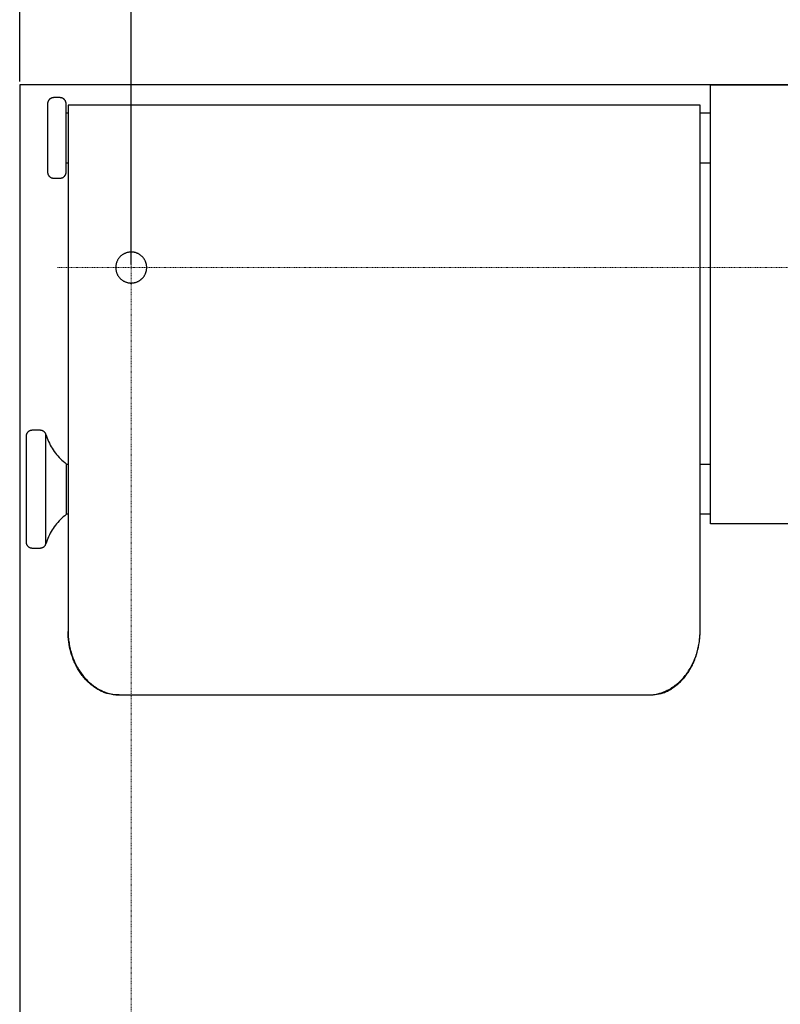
# Model space of a CAD drawing. Header units: millimetres. Extents: x 580 to 2065, y -13 to 1037.
# Tile 4 of 10: x 1074 to 1197, y 502 to 660. Entities that reach past the tile are written whole.
import ezdxf

# ---------------------------------------------------------------- set-up
doc = ezdxf.new("R2010")
doc.units = ezdxf.units.MM
doc.header["$LTSCALE"] = 0.1
doc.linetypes.add('CENTER', pattern=[0.6, 0.375, -0.075, 0.075, -0.075])
for name, color, linetype in [('CEN', 1, 'CENTER'), ('DEFAULT', 7, 'Continuous'), ('LAYER 07', 2, 'Continuous')]:
    doc.layers.add(name, color=color, linetype=linetype)
doc.styles.add('ARIAL', font='arial_0.ttf')
doc.dimstyles.new('DIMENSION STYLE 01', dxfattribs={"dimtxt": 20, "dimasz": 20, "dimexe": 10, "dimexo": 0.5, "dimgap": 0.09, "dimtad": 1, "dimtoh": 1, "dimdec": 0, "dimzin": 0, "dimdsep": 46, "dimtxsty": 'ARIAL', "dimcen": 0.5, "dimadec": 1, "dimazin": 0, "dimtfac": 1, "dimtdec": 4, "dimtofl": 0, "dimtmove": 0, "dimatfit": 3, "dimfxl": 1, "dimtolj": 1, "dimtzin": 0, "dimarcsym": 0})

# ---------------------------------------------------------------- blocks, each defined once
blk = doc.blocks.new('*D328')
at = {"layer": 'DEFAULT', "color": 0, "lineweight": -2, "transparency": 16777216}
for p, q in [((1092.26, 620.96), (1092.26, 706.62)), ((1299.26, 620.96), (1299.26, 706.62)), ((1112.26, 696.62), (1279.26, 696.62))]:
    blk.add_line(p, q, dxfattribs=at)
at = {"layer": 'DEFAULT', "color": 0, "transparency": 16777216}
for points in [[(1112.26, 699.95), (1112.26, 693.29), (1092.26, 696.62)], [(1279.26, 699.95), (1279.26, 693.29), (1299.26, 696.62)]]:
    blk.add_solid(points, dxfattribs=at)
at = {"layer": 'Defpoints', "color": 0, "transparency": 16777216}
for p in [(1299.26, 696.62), (1092.26, 620.46), (1299.26, 620.46)]:
    blk.add_point(p, dxfattribs=at)
at = {"layer": 'DEFAULT', "color": 0, "transparency": 16777216, "insert": (1195.76, 706.92), "char_height": 20, "attachment_point": 5, "style": 'ARIAL'}
blk.add_mtext('\\A1;207', dxfattribs=at)
blk = doc.blocks.new('*D325')
at = {"layer": 'DEFAULT', "color": 0, "lineweight": -2, "transparency": 16777216}
for p, q in [((1074.26, 650.46), (1074.26, 742.63)), ((1317.26, 650.46), (1317.26, 742.63)), ((1297.26, 732.63), (1094.26, 732.63))]:
    blk.add_line(p, q, dxfattribs=at)
at = {"layer": 'DEFAULT', "color": 0, "transparency": 16777216}
for points in [[(1094.26, 735.97), (1094.26, 729.3), (1074.26, 732.63)], [(1297.26, 735.97), (1297.26, 729.3), (1317.26, 732.63)]]:
    blk.add_solid(points, dxfattribs=at)
at = {"layer": 'Defpoints', "color": 0, "transparency": 16777216}
for p in [(1074.26, 732.63), (1074.26, 649.96), (1317.26, 649.96)]:
    blk.add_point(p, dxfattribs=at)
at = {"layer": 'DEFAULT', "color": 0, "transparency": 16777216, "insert": (1195.76, 742.94), "char_height": 20, "attachment_point": 5, "style": 'ARIAL'}
blk.add_mtext('\\A1;243', dxfattribs=at)

msp = doc.modelspace()

# ---------------------------------------------------------------- linework, layer by layer
at = {"layer": 'CEN', "lineweight": 0}
for p, q in [((1092.26, 147.45), (1092.26, 644.05)), ((1308.26, 620.46), (1080.34, 620.46))]:
    msp.add_line(p, q, dxfattribs=at)
at = {"layer": 'LAYER 07'}
for p, q in [((1149.26, 649.96), (1074.26, 649.96)), ((1074.26, 649.96), (1074.26, 138.99)), ((1317.26, 649.96), (1149.26, 649.96)), ((1185.76, 649.96), (1205.76, 649.96)), ((1185.76, 579.1), (1185.76, 649.96)), ((1078.77, 646.98), (1078.76, 646.95)), ((1078.76, 646.95), (1078.76, 646.91)), ((1078.76, 646.91), (1078.76, 646.88)), ((1078.76, 646.88), (1078.76, 635.88)), ((1078.78, 647.08), (1078.77, 647.05)), ((1078.77, 647.05), (1078.77, 647.02)), ((1078.77, 647.02), (1078.77, 646.98)), ((1078.79, 647.12), (1078.78, 647.08)), ((1078.8, 647.15), (1078.79, 647.12)), ((1078.81, 647.19), (1078.8, 647.15)), ((1078.82, 647.22), (1078.81, 647.19)), ((1078.83, 647.25), (1078.82, 647.22)), ((1078.85, 647.28), (1078.83, 647.25)), ((1078.86, 647.31), (1078.85, 647.28)), ((1078.88, 647.35), (1078.86, 647.31)), ((1078.89, 647.38), (1078.88, 647.35)), ((1078.91, 647.41), (1078.89, 647.38)), ((1078.93, 647.44), (1078.91, 647.41)), ((1078.95, 647.46), (1078.93, 647.44)), ((1078.97, 647.49), (1078.95, 647.46)), ((1078.99, 647.52), (1078.97, 647.49)), ((1079.02, 647.55), (1078.99, 647.52)), ((1079.04, 647.57), (1079.02, 647.55)), ((1079.06, 647.6), (1079.04, 647.57)), ((1079.09, 647.62), (1079.06, 647.6)), ((1079.12, 647.64), (1079.09, 647.62)), ((1079.14, 647.66), (1079.12, 647.64)), ((1079.17, 647.69), (1079.14, 647.66)), ((1079.2, 647.71), (1079.17, 647.69)), ((1079.23, 647.72), (1079.2, 647.71)), ((1079.26, 647.74), (1079.23, 647.72)), ((1079.29, 647.76), (1079.26, 647.74)), ((1079.32, 647.77), (1079.29, 647.76)), ((1079.35, 647.79), (1079.32, 647.77)), ((1079.38, 647.8), (1079.35, 647.79)), ((1079.42, 647.82), (1079.38, 647.8)), ((1079.45, 647.83), (1079.42, 647.82)), ((1079.48, 647.84), (1079.45, 647.83)), ((1079.52, 647.85), (1079.48, 647.84)), ((1079.55, 647.85), (1079.52, 647.85)), ((1079.59, 647.86), (1079.55, 647.85)), ((1079.62, 647.87), (1079.59, 647.86)), ((1079.66, 647.87), (1079.62, 647.87)), ((1079.69, 647.87), (1079.66, 647.87)), ((1079.72, 647.88), (1079.69, 647.87)), ((1079.76, 647.88), (1079.72, 647.88)), ((1080.76, 647.88), (1079.76, 647.88)), ((1080.79, 647.88), (1080.76, 647.88)), ((1080.83, 647.87), (1080.79, 647.88)), ((1080.86, 647.87), (1080.83, 647.87)), ((1080.9, 647.87), (1080.86, 647.87)), ((1080.93, 647.86), (1080.9, 647.87)), ((1080.97, 647.85), (1080.93, 647.86)), ((1081, 647.85), (1080.97, 647.85)), ((1081.04, 647.84), (1081, 647.85)), ((1081.07, 647.83), (1081.04, 647.84)), ((1081.1, 647.82), (1081.07, 647.83)), ((1081.13, 647.8), (1081.1, 647.82)), ((1081.17, 647.79), (1081.13, 647.8)), ((1081.2, 647.77), (1081.17, 647.79)), ((1081.23, 647.76), (1081.2, 647.77)), ((1081.26, 647.74), (1081.23, 647.76)), ((1081.29, 647.72), (1081.26, 647.74)), ((1081.32, 647.71), (1081.29, 647.72)), ((1081.35, 647.69), (1081.32, 647.71)), ((1081.38, 647.66), (1081.35, 647.69)), ((1081.4, 647.64), (1081.38, 647.66)), ((1081.43, 647.62), (1081.4, 647.64)), ((1081.45, 647.6), (1081.43, 647.62)), ((1081.48, 647.57), (1081.45, 647.6)), ((1081.5, 647.55), (1081.48, 647.57)), ((1081.53, 647.52), (1081.5, 647.55)), ((1081.55, 647.49), (1081.53, 647.52)), ((1081.57, 647.46), (1081.55, 647.49)), ((1081.59, 647.44), (1081.57, 647.46)), ((1081.61, 647.41), (1081.59, 647.44)), ((1081.63, 647.38), (1081.61, 647.41)), ((1081.64, 647.35), (1081.63, 647.38)), ((1081.66, 647.31), (1081.64, 647.35)), ((1081.67, 647.28), (1081.66, 647.31)), ((1081.69, 647.25), (1081.67, 647.28)), ((1081.7, 647.22), (1081.69, 647.25)), ((1081.71, 647.19), (1081.7, 647.22)), ((1081.72, 647.15), (1081.71, 647.19)), ((1081.73, 647.12), (1081.72, 647.15)), ((1081.74, 647.08), (1081.73, 647.12)), ((1081.74, 647.05), (1081.74, 647.08)), ((1081.75, 647.02), (1081.74, 647.05)), ((1081.75, 646.98), (1081.75, 647.02)), ((1081.76, 646.95), (1081.75, 646.98)), ((1081.76, 646.91), (1081.76, 646.95)), ((1081.76, 646.88), (1081.76, 646.91)), ((1081.76, 635.88), (1081.76, 646.88)), ((1082.07, 645.38), (1081.76, 645.38)), ((1133.07, 646.68), (1082.07, 646.68)), ((1082.07, 646.68), (1082.07, 561.82)), ((1184.07, 646.68), (1133.07, 646.68)), ((1184.07, 561.82), (1184.07, 646.68)), ((1185.76, 645.38), (1184.07, 645.38)), ((1081.76, 637.38), (1082.07, 637.38)), ((1184.07, 637.38), (1185.76, 637.38)), ((1078.76, 635.88), (1078.76, 635.84)), ((1078.76, 635.84), (1078.76, 635.81)), ((1078.76, 635.81), (1078.77, 635.77)), ((1078.77, 635.77), (1078.77, 635.74)), ((1078.77, 635.74), (1078.77, 635.7)), ((1078.77, 635.7), (1078.78, 635.67)), ((1078.78, 635.67), (1078.79, 635.63)), ((1081.73, 635.63), (1081.74, 635.67)), ((1081.74, 635.7), (1081.75, 635.74)), ((1081.74, 635.67), (1081.74, 635.7)), ((1081.75, 635.77), (1081.76, 635.81)), ((1081.75, 635.74), (1081.75, 635.77)), ((1081.76, 635.84), (1081.76, 635.88)), ((1081.76, 635.81), (1081.76, 635.84)), ((1078.79, 635.63), (1078.8, 635.6)), ((1078.8, 635.6), (1078.81, 635.57)), ((1078.81, 635.57), (1078.82, 635.53)), ((1078.82, 635.53), (1078.83, 635.5)), ((1078.83, 635.5), (1078.85, 635.47)), ((1078.85, 635.47), (1078.86, 635.44)), ((1078.86, 635.44), (1078.88, 635.41)), ((1078.88, 635.41), (1078.89, 635.38)), ((1078.89, 635.38), (1078.91, 635.35)), ((1078.91, 635.35), (1078.93, 635.32)), ((1078.93, 635.32), (1078.95, 635.29)), ((1078.95, 635.29), (1078.97, 635.26)), ((1078.97, 635.26), (1078.99, 635.23)), ((1078.99, 635.23), (1079.02, 635.21)), ((1079.02, 635.21), (1079.04, 635.18)), ((1079.04, 635.18), (1079.06, 635.16)), ((1079.06, 635.16), (1079.09, 635.13)), ((1079.09, 635.13), (1079.12, 635.11)), ((1079.12, 635.11), (1079.14, 635.09)), ((1079.14, 635.09), (1079.17, 635.07)), ((1079.17, 635.07), (1079.2, 635.05)), ((1079.2, 635.05), (1079.23, 635.03)), ((1079.23, 635.03), (1079.26, 635.01)), ((1079.26, 635.01), (1079.29, 634.99)), ((1079.29, 634.99), (1079.32, 634.98)), ((1079.32, 634.98), (1079.35, 634.96)), ((1079.35, 634.96), (1079.38, 634.95)), ((1079.38, 634.95), (1079.42, 634.94)), ((1079.42, 634.94), (1079.45, 634.92)), ((1079.45, 634.92), (1079.48, 634.91)), ((1079.48, 634.91), (1079.52, 634.91)), ((1079.52, 634.91), (1079.55, 634.9)), ((1079.55, 634.9), (1079.59, 634.89)), ((1079.59, 634.89), (1079.62, 634.89)), ((1079.62, 634.89), (1079.66, 634.88)), ((1079.66, 634.88), (1079.69, 634.88)), ((1079.69, 634.88), (1079.72, 634.88)), ((1079.72, 634.88), (1079.76, 634.88)), ((1079.76, 634.88), (1080.76, 634.88)), ((1080.76, 634.88), (1080.79, 634.88)), ((1080.79, 634.88), (1080.83, 634.88)), ((1080.83, 634.88), (1080.86, 634.88)), ((1080.86, 634.88), (1080.9, 634.89)), ((1080.9, 634.89), (1080.93, 634.89)), ((1080.93, 634.89), (1080.97, 634.9)), ((1080.97, 634.9), (1081, 634.91)), ((1081, 634.91), (1081.04, 634.91)), ((1081.04, 634.91), (1081.07, 634.92)), ((1081.07, 634.92), (1081.1, 634.94)), ((1081.1, 634.94), (1081.13, 634.95)), ((1081.13, 634.95), (1081.17, 634.96)), ((1081.17, 634.96), (1081.2, 634.98)), ((1081.2, 634.98), (1081.23, 634.99)), ((1081.23, 634.99), (1081.26, 635.01)), ((1081.26, 635.01), (1081.29, 635.03)), ((1081.29, 635.03), (1081.32, 635.05)), ((1081.32, 635.05), (1081.35, 635.07)), ((1081.35, 635.07), (1081.37, 635.09)), ((1081.37, 635.09), (1081.4, 635.11)), ((1081.4, 635.11), (1081.43, 635.13)), ((1081.43, 635.13), (1081.45, 635.16)), ((1081.45, 635.16), (1081.48, 635.18)), ((1081.48, 635.18), (1081.5, 635.21)), ((1081.5, 635.21), (1081.53, 635.23)), ((1081.53, 635.23), (1081.55, 635.26)), ((1081.55, 635.26), (1081.57, 635.29)), ((1081.57, 635.29), (1081.59, 635.32)), ((1081.59, 635.32), (1081.61, 635.35)), ((1081.61, 635.35), (1081.63, 635.38)), ((1081.63, 635.38), (1081.64, 635.41)), ((1081.64, 635.41), (1081.66, 635.44)), ((1081.66, 635.44), (1081.67, 635.47)), ((1081.67, 635.47), (1081.69, 635.5)), ((1081.69, 635.5), (1081.7, 635.53)), ((1081.7, 635.53), (1081.71, 635.57)), ((1081.71, 635.57), (1081.72, 635.6)), ((1081.72, 635.6), (1081.73, 635.63)), ((1092.11, 622.96), (1092.02, 622.95)), ((1092.2, 622.96), (1092.11, 622.96)), ((1092.28, 622.96), (1092.2, 622.96)), ((1092.37, 622.96), (1092.28, 622.96)), ((1092.46, 622.95), (1092.37, 622.96)), ((1092.54, 622.94), (1092.46, 622.95)), ((1089.96, 621.43), (1089.93, 621.35)), ((1089.99, 621.51), (1089.96, 621.43)), ((1090.03, 621.59), (1089.99, 621.51)), ((1090.07, 621.67), (1090.03, 621.59)), ((1090.11, 621.74), (1090.07, 621.67)), ((1090.16, 621.81), (1090.11, 621.74)), ((1090.21, 621.89), (1090.16, 621.81)), ((1090.26, 621.96), (1090.21, 621.89)), ((1090.31, 622.03), (1090.26, 621.96)), ((1090.37, 622.09), (1090.31, 622.03)), ((1090.43, 622.16), (1090.37, 622.09)), ((1090.49, 622.22), (1090.43, 622.16)), ((1090.55, 622.28), (1090.49, 622.22)), ((1090.61, 622.34), (1090.55, 622.28)), ((1090.68, 622.4), (1090.61, 622.34)), ((1090.75, 622.45), (1090.68, 622.4)), ((1090.82, 622.5), (1090.75, 622.45)), ((1090.89, 622.55), (1090.82, 622.5)), ((1090.96, 622.6), (1090.89, 622.55)), ((1091.04, 622.64), (1090.96, 622.6)), ((1091.11, 622.68), (1091.04, 622.64)), ((1091.19, 622.72), (1091.11, 622.68)), ((1091.27, 622.75), (1091.19, 622.72)), ((1091.35, 622.79), (1091.27, 622.75)), ((1091.43, 622.82), (1091.35, 622.79)), ((1091.51, 622.85), (1091.43, 622.82)), ((1091.6, 622.87), (1091.51, 622.85)), ((1091.68, 622.89), (1091.6, 622.87)), ((1091.77, 622.91), (1091.68, 622.89)), ((1091.85, 622.93), (1091.77, 622.91)), ((1091.94, 622.94), (1091.85, 622.93)), ((1092.02, 622.95), (1091.94, 622.94)), ((1092.63, 622.93), (1092.54, 622.94)), ((1092.71, 622.92), (1092.63, 622.93)), ((1092.8, 622.9), (1092.71, 622.92)), ((1092.88, 622.88), (1092.8, 622.9)), ((1092.97, 622.86), (1092.88, 622.88)), ((1093.05, 622.83), (1092.97, 622.86)), ((1093.13, 622.8), (1093.05, 622.83)), ((1093.21, 622.77), (1093.13, 622.8)), ((1093.29, 622.74), (1093.21, 622.77)), ((1093.37, 622.7), (1093.29, 622.74)), ((1093.45, 622.66), (1093.37, 622.7)), ((1093.52, 622.62), (1093.45, 622.66)), ((1093.6, 622.57), (1093.52, 622.62)), ((1093.67, 622.53), (1093.6, 622.57)), ((1093.74, 622.47), (1093.67, 622.53)), ((1093.81, 622.42), (1093.74, 622.47)), ((1093.88, 622.37), (1093.81, 622.42)), ((1093.94, 622.31), (1093.88, 622.37)), ((1094.01, 622.25), (1093.94, 622.31)), ((1094.07, 622.19), (1094.01, 622.25)), ((1094.13, 622.13), (1094.07, 622.19)), ((1094.18, 622.06), (1094.13, 622.13)), ((1094.24, 621.99), (1094.18, 622.06)), ((1094.29, 621.92), (1094.24, 621.99)), ((1094.34, 621.85), (1094.29, 621.92)), ((1094.39, 621.78), (1094.34, 621.85)), ((1094.43, 621.7), (1094.39, 621.78)), ((1094.47, 621.63), (1094.43, 621.7)), ((1094.51, 621.55), (1094.47, 621.63)), ((1094.55, 621.47), (1094.51, 621.55)), ((1094.58, 621.39), (1094.55, 621.47)), ((1094.61, 621.31), (1094.58, 621.39)), ((1089.77, 620.68), (1089.76, 620.59)), ((1089.76, 620.59), (1089.76, 620.5)), ((1089.76, 620.5), (1089.76, 620.42)), ((1089.76, 620.42), (1089.76, 620.33)), ((1089.76, 620.33), (1089.77, 620.24)), ((1089.78, 620.76), (1089.77, 620.68)), ((1089.77, 620.24), (1089.78, 620.16)), ((1089.79, 620.85), (1089.78, 620.76)), ((1089.78, 620.16), (1089.79, 620.07)), ((1089.81, 620.93), (1089.79, 620.85)), ((1089.79, 620.07), (1089.81, 619.99)), ((1089.82, 621.02), (1089.81, 620.93)), ((1089.81, 619.99), (1089.82, 619.9)), ((1089.85, 621.1), (1089.82, 621.02)), ((1089.82, 619.9), (1089.85, 619.82)), ((1089.87, 621.19), (1089.85, 621.1)), ((1089.85, 619.82), (1089.87, 619.73)), ((1089.9, 621.27), (1089.87, 621.19)), ((1089.93, 621.35), (1089.9, 621.27)), ((1094.64, 621.23), (1094.61, 621.31)), ((1094.67, 621.15), (1094.64, 621.23)), ((1094.64, 619.69), (1094.67, 619.77)), ((1094.69, 621.06), (1094.67, 621.15)), ((1094.67, 619.77), (1094.69, 619.86)), ((1094.71, 620.98), (1094.69, 621.06)), ((1094.69, 619.86), (1094.71, 619.94)), ((1094.72, 620.89), (1094.71, 620.98)), ((1094.71, 619.94), (1094.72, 620.03)), ((1094.74, 620.81), (1094.72, 620.89)), ((1094.72, 620.03), (1094.74, 620.11)), ((1094.75, 620.72), (1094.74, 620.81)), ((1094.74, 620.11), (1094.75, 620.2)), ((1094.76, 620.63), (1094.75, 620.72)), ((1094.75, 620.2), (1094.76, 620.29)), ((1094.76, 620.55), (1094.76, 620.63)), ((1094.76, 620.46), (1094.76, 620.55)), ((1094.76, 620.37), (1094.76, 620.46)), ((1094.76, 620.29), (1094.76, 620.37)), ((1089.87, 619.73), (1089.9, 619.65)), ((1089.9, 619.65), (1089.93, 619.57)), ((1089.93, 619.57), (1089.96, 619.49)), ((1089.96, 619.49), (1089.99, 619.41)), ((1089.99, 619.41), (1090.03, 619.33)), ((1090.03, 619.33), (1090.07, 619.25)), ((1090.07, 619.25), (1090.11, 619.18)), ((1090.11, 619.18), (1090.16, 619.11)), ((1090.16, 619.11), (1090.21, 619.03)), ((1090.21, 619.03), (1090.26, 618.96)), ((1090.26, 618.96), (1090.31, 618.89)), ((1090.31, 618.89), (1090.37, 618.83)), ((1090.37, 618.83), (1090.43, 618.76)), ((1090.43, 618.76), (1090.49, 618.7)), ((1090.49, 618.7), (1090.55, 618.64)), ((1090.55, 618.64), (1090.61, 618.58)), ((1090.61, 618.58), (1090.68, 618.52)), ((1090.68, 618.52), (1090.75, 618.47)), ((1090.75, 618.47), (1090.82, 618.42)), ((1090.82, 618.42), (1090.89, 618.37)), ((1090.89, 618.37), (1090.96, 618.32)), ((1090.96, 618.32), (1091.04, 618.28)), ((1091.04, 618.28), (1091.11, 618.24)), ((1091.11, 618.24), (1091.19, 618.2)), ((1091.19, 618.2), (1091.27, 618.17)), ((1093.29, 618.18), (1093.37, 618.22)), ((1093.37, 618.22), (1093.45, 618.26)), ((1093.45, 618.26), (1093.52, 618.3)), ((1093.52, 618.3), (1093.6, 618.35)), ((1093.6, 618.35), (1093.67, 618.39)), ((1093.67, 618.39), (1093.74, 618.45)), ((1093.74, 618.45), (1093.81, 618.5)), ((1093.81, 618.5), (1093.88, 618.55)), ((1093.88, 618.55), (1093.94, 618.61)), ((1093.94, 618.61), (1094.01, 618.67)), ((1094.01, 618.67), (1094.07, 618.73)), ((1094.07, 618.73), (1094.13, 618.79)), ((1094.13, 618.79), (1094.18, 618.86)), ((1094.18, 618.86), (1094.24, 618.93)), ((1094.24, 618.93), (1094.29, 619)), ((1094.29, 619), (1094.34, 619.07)), ((1094.34, 619.07), (1094.39, 619.14)), ((1094.39, 619.14), (1094.43, 619.22)), ((1094.43, 619.22), (1094.47, 619.29)), ((1094.47, 619.29), (1094.51, 619.37)), ((1094.51, 619.37), (1094.55, 619.45)), ((1094.55, 619.45), (1094.58, 619.53)), ((1094.58, 619.53), (1094.61, 619.61)), ((1094.61, 619.61), (1094.64, 619.69)), ((1091.27, 618.17), (1091.35, 618.13)), ((1091.35, 618.13), (1091.43, 618.1)), ((1091.43, 618.1), (1091.51, 618.07)), ((1091.51, 618.07), (1091.6, 618.05)), ((1091.6, 618.05), (1091.68, 618.03)), ((1091.68, 618.03), (1091.77, 618.01)), ((1091.77, 618.01), (1091.85, 617.99)), ((1091.85, 617.99), (1091.94, 617.98)), ((1091.94, 617.98), (1092.02, 617.97)), ((1092.02, 617.97), (1092.11, 617.96)), ((1092.11, 617.96), (1092.2, 617.96)), ((1092.2, 617.96), (1092.28, 617.96)), ((1092.28, 617.96), (1092.37, 617.96)), ((1092.37, 617.96), (1092.46, 617.97)), ((1092.46, 617.97), (1092.54, 617.98)), ((1092.54, 617.98), (1092.63, 617.99)), ((1092.63, 617.99), (1092.71, 618)), ((1092.71, 618), (1092.8, 618.02)), ((1092.8, 618.02), (1092.88, 618.04)), ((1092.88, 618.04), (1092.97, 618.06)), ((1092.97, 618.06), (1093.05, 618.09)), ((1093.05, 618.09), (1093.13, 618.12)), ((1093.13, 618.12), (1093.21, 618.15)), ((1093.21, 618.15), (1093.29, 618.18)), ((1075.29, 593.29), (1075.28, 593.26)), ((1075.28, 593.26), (1075.28, 593.22)), ((1075.28, 593.22), (1075.28, 593.19)), ((1075.28, 593.19), (1075.28, 576.19)), ((1075.3, 593.36), (1075.29, 593.33)), ((1075.29, 593.33), (1075.29, 593.29)), ((1075.31, 593.43), (1075.3, 593.4)), ((1075.3, 593.4), (1075.3, 593.36)), ((1075.32, 593.46), (1075.31, 593.43)), ((1075.33, 593.5), (1075.32, 593.46)), ((1075.34, 593.53), (1075.33, 593.5)), ((1075.35, 593.56), (1075.34, 593.53)), ((1075.37, 593.6), (1075.35, 593.56)), ((1075.38, 593.63), (1075.37, 593.6)), ((1075.4, 593.66), (1075.38, 593.63)), ((1075.41, 593.69), (1075.4, 593.66)), ((1075.43, 593.72), (1075.41, 593.69)), ((1075.45, 593.75), (1075.43, 593.72)), ((1075.47, 593.78), (1075.45, 593.75)), ((1075.49, 593.8), (1075.47, 593.78)), ((1075.51, 593.83), (1075.49, 593.8)), ((1075.54, 593.86), (1075.51, 593.83)), ((1075.56, 593.88), (1075.54, 593.86)), ((1075.59, 593.91), (1075.56, 593.88)), ((1075.61, 593.93), (1075.59, 593.91)), ((1075.64, 593.95), (1075.61, 593.93)), ((1075.67, 593.98), (1075.64, 593.95)), ((1075.69, 594), (1075.67, 593.98)), ((1075.72, 594.02), (1075.69, 594)), ((1075.75, 594.04), (1075.72, 594.02)), ((1075.78, 594.05), (1075.75, 594.04)), ((1075.81, 594.07), (1075.78, 594.05)), ((1075.84, 594.09), (1075.81, 594.07)), ((1075.87, 594.1), (1075.84, 594.09)), ((1075.91, 594.12), (1075.87, 594.1)), ((1075.94, 594.13), (1075.91, 594.12)), ((1075.97, 594.14), (1075.94, 594.13)), ((1076.01, 594.15), (1075.97, 594.14)), ((1076.04, 594.16), (1076.01, 594.15)), ((1076.07, 594.17), (1076.04, 594.16)), ((1076.11, 594.17), (1076.07, 594.17)), ((1076.14, 594.18), (1076.11, 594.17)), ((1076.18, 594.18), (1076.14, 594.18)), ((1076.21, 594.19), (1076.18, 594.18)), ((1076.25, 594.19), (1076.21, 594.19)), ((1076.28, 594.19), (1076.25, 594.19)), ((1077.56, 594.19), (1076.28, 594.19)), ((1077.59, 594.19), (1077.56, 594.19)), ((1077.63, 594.19), (1077.59, 594.19)), ((1077.66, 594.18), (1077.63, 594.19)), ((1077.7, 594.18), (1077.66, 594.18)), ((1077.73, 594.17), (1077.7, 594.18)), ((1077.76, 594.17), (1077.73, 594.17)), ((1077.8, 594.16), (1077.76, 594.17)), ((1077.83, 594.15), (1077.8, 594.16)), ((1077.86, 594.14), (1077.83, 594.15)), ((1077.89, 594.13), (1077.86, 594.14)), ((1077.93, 594.12), (1077.89, 594.13)), ((1077.96, 594.11), (1077.93, 594.12)), ((1077.99, 594.09), (1077.96, 594.11)), ((1078.02, 594.08), (1077.99, 594.09)), ((1078.05, 594.06), (1078.02, 594.08)), ((1078.08, 594.04), (1078.05, 594.06)), ((1078.11, 594.02), (1078.08, 594.04)), ((1078.14, 594), (1078.11, 594.02)), ((1078.16, 593.98), (1078.14, 594)), ((1078.19, 593.96), (1078.16, 593.98)), ((1078.22, 593.94), (1078.19, 593.96)), ((1078.24, 593.92), (1078.22, 593.94)), ((1078.27, 593.89), (1078.24, 593.92)), ((1078.29, 593.87), (1078.27, 593.89)), ((1078.31, 593.84), (1078.29, 593.87)), ((1078.34, 593.82), (1078.31, 593.84)), ((1078.36, 593.79), (1078.34, 593.82)), ((1078.38, 593.76), (1078.36, 593.79)), ((1078.4, 593.74), (1078.38, 593.76)), ((1078.41, 593.71), (1078.4, 593.74)), ((1078.43, 593.68), (1078.41, 593.71)), ((1078.45, 593.65), (1078.43, 593.68)), ((1078.46, 593.62), (1078.45, 593.65)), ((1078.48, 593.58), (1078.46, 593.62)), ((1078.49, 593.55), (1078.48, 593.58)), ((1078.5, 593.52), (1078.49, 593.55)), ((1078.5, 593.52), (1078.59, 593.23)), ((1078.5, 575.86), (1078.5, 593.52)), ((1078.5, 593.52), (1078.5, 593.52)), ((1078.59, 593.23), (1078.69, 592.93)), ((1078.69, 592.93), (1078.8, 592.65)), ((1078.8, 592.65), (1078.92, 592.36)), ((1078.92, 592.36), (1079.05, 592.09)), ((1079.05, 592.09), (1079.19, 591.81)), ((1079.19, 591.81), (1079.34, 591.54)), ((1079.34, 591.54), (1079.49, 591.28)), ((1079.49, 591.28), (1079.66, 591.02)), ((1079.66, 591.02), (1079.83, 590.77)), ((1079.83, 590.77), (1080.02, 590.52)), ((1080.02, 590.52), (1080.21, 590.28)), ((1080.21, 590.28), (1080.41, 590.05)), ((1080.41, 590.05), (1080.62, 589.82)), ((1080.62, 589.82), (1080.83, 589.6)), ((1080.83, 589.6), (1081.05, 589.39)), ((1081.05, 589.39), (1081.28, 589.18)), ((1081.28, 589.18), (1081.52, 588.99)), ((1081.52, 588.99), (1081.76, 588.8)), ((1081.76, 588.8), (1081.76, 580.58)), ((1082.07, 588.69), (1081.76, 588.69)), ((1185.76, 588.69), (1184.07, 588.69)), ((1081.28, 580.2), (1081.05, 579.99)), ((1081.52, 580.39), (1081.28, 580.2)), ((1081.76, 580.58), (1081.52, 580.39)), ((1081.76, 580.69), (1082.07, 580.69)), ((1184.07, 580.69), (1185.76, 580.69)), ((1079.83, 578.61), (1079.66, 578.36)), ((1080.02, 578.86), (1079.83, 578.61)), ((1080.21, 579.1), (1080.02, 578.86)), ((1080.41, 579.33), (1080.21, 579.1)), ((1080.62, 579.56), (1080.41, 579.33)), ((1080.83, 579.78), (1080.62, 579.56)), ((1081.05, 579.99), (1080.83, 579.78)), ((1205.76, 579.1), (1185.76, 579.1)), ((1078.92, 577.01), (1078.8, 576.73)), ((1079.05, 577.29), (1078.92, 577.01)), ((1079.19, 577.57), (1079.05, 577.29)), ((1079.34, 577.84), (1079.19, 577.57)), ((1079.49, 578.1), (1079.34, 577.84)), ((1079.66, 578.36), (1079.49, 578.1)), ((1075.28, 576.19), (1075.28, 576.15)), ((1075.28, 576.15), (1075.28, 576.12)), ((1075.28, 576.12), (1075.29, 576.09)), ((1075.29, 576.09), (1075.29, 576.05)), ((1075.29, 576.05), (1075.3, 576.02)), ((1075.3, 576.02), (1075.3, 575.98)), ((1075.3, 575.98), (1075.31, 575.95)), ((1075.31, 575.95), (1075.32, 575.91)), ((1075.32, 575.91), (1075.33, 575.88)), ((1075.33, 575.88), (1075.34, 575.85)), ((1075.34, 575.85), (1075.35, 575.82)), ((1075.35, 575.82), (1075.37, 575.78)), ((1075.37, 575.78), (1075.38, 575.75)), ((1075.38, 575.75), (1075.4, 575.72)), ((1075.4, 575.72), (1075.41, 575.69)), ((1075.41, 575.69), (1075.43, 575.66)), ((1075.43, 575.66), (1075.45, 575.63)), ((1075.45, 575.63), (1075.47, 575.6)), ((1075.47, 575.6), (1075.49, 575.57)), ((1075.49, 575.57), (1075.51, 575.55)), ((1075.51, 575.55), (1075.54, 575.52)), ((1075.54, 575.52), (1075.56, 575.5)), ((1075.56, 575.5), (1075.59, 575.47)), ((1075.59, 575.47), (1075.61, 575.45)), ((1075.61, 575.45), (1075.64, 575.42)), ((1075.64, 575.42), (1075.67, 575.4)), ((1075.67, 575.4), (1075.69, 575.38)), ((1075.69, 575.38), (1075.72, 575.36)), ((1075.72, 575.36), (1075.75, 575.34)), ((1075.75, 575.34), (1075.78, 575.32)), ((1075.78, 575.32), (1075.81, 575.31)), ((1075.81, 575.31), (1075.84, 575.29)), ((1075.84, 575.29), (1075.87, 575.28)), ((1075.87, 575.28), (1075.91, 575.26)), ((1077.96, 575.27), (1077.99, 575.29)), ((1077.99, 575.29), (1078.02, 575.3)), ((1078.02, 575.3), (1078.05, 575.32)), ((1078.05, 575.32), (1078.08, 575.34)), ((1078.08, 575.34), (1078.11, 575.35)), ((1078.11, 575.35), (1078.14, 575.37)), ((1078.14, 575.37), (1078.16, 575.39)), ((1078.16, 575.39), (1078.19, 575.42)), ((1078.19, 575.42), (1078.22, 575.44)), ((1078.22, 575.44), (1078.24, 575.46)), ((1078.24, 575.46), (1078.27, 575.48)), ((1078.27, 575.48), (1078.29, 575.51)), ((1078.29, 575.51), (1078.31, 575.53)), ((1078.31, 575.53), (1078.34, 575.56)), ((1078.34, 575.56), (1078.36, 575.59)), ((1078.36, 575.59), (1078.38, 575.61)), ((1078.38, 575.61), (1078.4, 575.64)), ((1078.4, 575.64), (1078.41, 575.67)), ((1078.41, 575.67), (1078.43, 575.7)), ((1078.43, 575.7), (1078.45, 575.73)), ((1078.45, 575.73), (1078.46, 575.76)), ((1078.46, 575.76), (1078.48, 575.79)), ((1078.48, 575.79), (1078.49, 575.83)), ((1078.49, 575.83), (1078.5, 575.86)), ((1078.59, 576.15), (1078.5, 575.86)), ((1078.69, 576.44), (1078.59, 576.15)), ((1078.8, 576.73), (1078.69, 576.44)), ((1075.91, 575.26), (1075.94, 575.25)), ((1075.94, 575.25), (1075.97, 575.24)), ((1075.97, 575.24), (1076.01, 575.23)), ((1076.01, 575.23), (1076.04, 575.22)), ((1076.04, 575.22), (1076.07, 575.21)), ((1076.07, 575.21), (1076.11, 575.21)), ((1076.11, 575.21), (1076.14, 575.2)), ((1076.14, 575.2), (1076.18, 575.2)), ((1076.18, 575.2), (1076.21, 575.19)), ((1076.21, 575.19), (1076.25, 575.19)), ((1076.25, 575.19), (1076.28, 575.19)), ((1076.28, 575.19), (1077.56, 575.19)), ((1077.56, 575.19), (1077.59, 575.19)), ((1077.59, 575.19), (1077.63, 575.19)), ((1077.63, 575.19), (1077.66, 575.2)), ((1077.66, 575.2), (1077.7, 575.2)), ((1077.7, 575.2), (1077.73, 575.2)), ((1077.73, 575.2), (1077.76, 575.21)), ((1077.76, 575.21), (1077.8, 575.22)), ((1077.8, 575.22), (1077.83, 575.23)), ((1077.83, 575.23), (1077.86, 575.24)), ((1077.86, 575.24), (1077.89, 575.25)), ((1077.89, 575.25), (1077.93, 575.26)), ((1077.93, 575.26), (1077.96, 575.27)), ((1082.07, 561.82), (1082.07, 561.57)), ((1082.08, 561.28), (1082.07, 561.7)), ((1082.07, 561.57), (1082.08, 561.32)), ((1082.08, 561.32), (1082.09, 561.07)), ((1082.1, 560.86), (1082.08, 561.28)), ((1082.09, 561.07), (1082.11, 560.82)), ((1184.03, 560.82), (1184.05, 561.07)), ((1184.04, 560.86), (1184.06, 561.28)), ((1184.05, 561.07), (1184.06, 561.32)), ((1184.06, 561.28), (1184.07, 561.7)), ((1184.06, 561.32), (1184.07, 561.57)), ((1184.07, 561.57), (1184.07, 561.82)), ((1082.13, 560.44), (1082.1, 560.86)), ((1082.11, 560.82), (1082.13, 560.58)), ((1082.13, 560.58), (1082.16, 560.33)), ((1082.18, 560.03), (1082.13, 560.44)), ((1082.16, 560.33), (1082.19, 560.08)), ((1082.24, 559.61), (1082.18, 560.03)), ((1082.19, 560.08), (1082.23, 559.83)), ((1082.23, 559.83), (1082.27, 559.59)), ((1082.32, 559.2), (1082.24, 559.61)), ((1082.27, 559.59), (1082.31, 559.35)), ((1183.82, 559.2), (1183.89, 559.61)), ((1183.82, 559.35), (1183.87, 559.59)), ((1183.87, 559.59), (1183.91, 559.83)), ((1183.89, 559.61), (1183.96, 560.03)), ((1183.91, 559.83), (1183.95, 560.08)), ((1183.95, 560.08), (1183.98, 560.33)), ((1183.96, 560.03), (1184, 560.44)), ((1183.98, 560.33), (1184.01, 560.58)), ((1184, 560.44), (1184.04, 560.86)), ((1184.01, 560.58), (1184.03, 560.82)), ((1082.31, 559.35), (1082.37, 559.11)), ((1082.41, 558.79), (1082.32, 559.2)), ((1082.37, 559.11), (1082.42, 558.87)), ((1082.52, 558.38), (1082.41, 558.79)), ((1082.42, 558.87), (1082.48, 558.63)), ((1082.48, 558.63), (1082.55, 558.39)), ((1082.63, 557.99), (1082.52, 558.38)), ((1082.55, 558.39), (1082.62, 558.15)), ((1082.62, 558.15), (1082.69, 557.92)), ((1082.76, 557.6), (1082.63, 557.99)), ((1082.69, 557.92), (1082.77, 557.69)), ((1183.36, 557.69), (1183.44, 557.92)), ((1183.37, 557.6), (1183.5, 557.99)), ((1183.44, 557.92), (1183.52, 558.15)), ((1183.5, 557.99), (1183.62, 558.38)), ((1183.52, 558.15), (1183.59, 558.39)), ((1183.59, 558.39), (1183.65, 558.63)), ((1183.62, 558.38), (1183.73, 558.79)), ((1183.65, 558.63), (1183.71, 558.87)), ((1183.71, 558.87), (1183.77, 559.11)), ((1183.73, 558.79), (1183.82, 559.2)), ((1183.77, 559.11), (1183.82, 559.35)), ((1082.83, 557.41), (1082.76, 557.6)), ((1082.77, 557.69), (1082.86, 557.47)), ((1082.9, 557.22), (1082.83, 557.41)), ((1082.86, 557.47), (1082.94, 557.24)), ((1082.98, 557.03), (1082.9, 557.22)), ((1082.94, 557.24), (1083.04, 557.02)), ((1083.06, 556.84), (1082.98, 557.03)), ((1083.04, 557.02), (1083.13, 556.8)), ((1083.14, 556.65), (1083.06, 556.84)), ((1083.13, 556.8), (1083.23, 556.58)), ((1083.23, 556.47), (1083.14, 556.65)), ((1083.23, 556.58), (1083.34, 556.37)), ((1083.32, 556.29), (1083.23, 556.47)), ((1083.41, 556.11), (1083.32, 556.29)), ((1083.34, 556.37), (1083.45, 556.15)), ((1182.68, 556.15), (1182.8, 556.37)), ((1182.73, 556.11), (1182.82, 556.29)), ((1182.8, 556.37), (1182.9, 556.58)), ((1182.82, 556.29), (1182.91, 556.47)), ((1182.9, 556.58), (1183, 556.8)), ((1182.91, 556.47), (1182.99, 556.65)), ((1182.99, 556.65), (1183.07, 556.84)), ((1183, 556.8), (1183.1, 557.02)), ((1183.07, 556.84), (1183.15, 557.03)), ((1183.1, 557.02), (1183.19, 557.24)), ((1183.15, 557.03), (1183.23, 557.22)), ((1183.19, 557.24), (1183.28, 557.47)), ((1183.23, 557.22), (1183.3, 557.41)), ((1183.28, 557.47), (1183.36, 557.69)), ((1183.3, 557.41), (1183.37, 557.6)), ((1083.5, 555.94), (1083.41, 556.11)), ((1083.45, 556.15), (1083.56, 555.95)), ((1083.6, 555.76), (1083.5, 555.94)), ((1083.56, 555.95), (1083.68, 555.75)), ((1083.7, 555.59), (1083.6, 555.76)), ((1083.68, 555.75), (1083.8, 555.55)), ((1083.8, 555.42), (1083.7, 555.59)), ((1083.8, 555.55), (1083.93, 555.35)), ((1083.91, 555.26), (1083.8, 555.42)), ((1084.02, 555.09), (1083.91, 555.26)), ((1083.93, 555.35), (1084.06, 555.16)), ((1084.13, 554.93), (1084.02, 555.09)), ((1084.06, 555.16), (1084.19, 554.97)), ((1084.24, 554.77), (1084.13, 554.93)), ((1084.19, 554.97), (1084.33, 554.78)), ((1084.36, 554.62), (1084.24, 554.77)), ((1084.33, 554.78), (1084.47, 554.6)), ((1084.48, 554.46), (1084.36, 554.62)), ((1181.66, 554.6), (1181.81, 554.78)), ((1181.66, 554.46), (1181.78, 554.62)), ((1181.78, 554.62), (1181.89, 554.77)), ((1181.81, 554.78), (1181.94, 554.97)), ((1181.89, 554.77), (1182.01, 554.93)), ((1181.94, 554.97), (1182.08, 555.16)), ((1182.01, 554.93), (1182.12, 555.09)), ((1182.08, 555.16), (1182.21, 555.35)), ((1182.12, 555.09), (1182.23, 555.26)), ((1182.21, 555.35), (1182.33, 555.55)), ((1182.23, 555.26), (1182.33, 555.42)), ((1182.33, 555.55), (1182.45, 555.75)), ((1182.33, 555.42), (1182.44, 555.59)), ((1182.44, 555.59), (1182.54, 555.76)), ((1182.45, 555.75), (1182.57, 555.95)), ((1182.54, 555.76), (1182.63, 555.94)), ((1182.57, 555.95), (1182.68, 556.15)), ((1182.63, 555.94), (1182.73, 556.11)), ((1084.47, 554.6), (1084.62, 554.42)), ((1084.6, 554.31), (1084.48, 554.46)), ((1084.73, 554.17), (1084.6, 554.31)), ((1084.62, 554.42), (1084.76, 554.25)), ((1084.85, 554.02), (1084.73, 554.17)), ((1084.76, 554.25), (1084.91, 554.08)), ((1084.98, 553.88), (1084.85, 554.02)), ((1084.91, 554.08), (1085.07, 553.92)), ((1085.11, 553.75), (1084.98, 553.88)), ((1085.07, 553.92), (1085.23, 553.76)), ((1085.25, 553.61), (1085.11, 553.75)), ((1085.23, 553.76), (1085.39, 553.6)), ((1085.38, 553.48), (1085.25, 553.61)), ((1085.52, 553.35), (1085.38, 553.48)), ((1085.39, 553.6), (1085.56, 553.45)), ((1085.67, 553.23), (1085.52, 553.35)), ((1085.56, 553.45), (1085.73, 553.3)), ((1085.81, 553.11), (1085.67, 553.23)), ((1085.73, 553.3), (1085.9, 553.16)), ((1085.95, 552.99), (1085.81, 553.11)), ((1085.9, 553.16), (1086.07, 553.03)), ((1086.07, 553.03), (1086.24, 552.9)), ((1179.89, 552.9), (1180.07, 553.03)), ((1180.07, 553.03), (1180.24, 553.16)), ((1180.18, 552.99), (1180.33, 553.11)), ((1180.24, 553.16), (1180.41, 553.3)), ((1180.33, 553.11), (1180.47, 553.23)), ((1180.41, 553.3), (1180.58, 553.45)), ((1180.47, 553.23), (1180.61, 553.35)), ((1180.58, 553.45), (1180.75, 553.6)), ((1180.61, 553.35), (1180.75, 553.48)), ((1180.75, 553.6), (1180.91, 553.76)), ((1180.75, 553.48), (1180.89, 553.61)), ((1180.89, 553.61), (1181.02, 553.75)), ((1180.91, 553.76), (1181.07, 553.92)), ((1181.02, 553.75), (1181.15, 553.88)), ((1181.07, 553.92), (1181.22, 554.08)), ((1181.15, 553.88), (1181.28, 554.02)), ((1181.22, 554.08), (1181.37, 554.25)), ((1181.28, 554.02), (1181.41, 554.17)), ((1181.37, 554.25), (1181.52, 554.42)), ((1181.41, 554.17), (1181.53, 554.31)), ((1181.52, 554.42), (1181.66, 554.6)), ((1181.53, 554.31), (1181.66, 554.46)), ((1086.1, 552.88), (1085.95, 552.99)), ((1086.25, 552.77), (1086.1, 552.88)), ((1086.24, 552.9), (1086.42, 552.77)), ((1086.4, 552.66), (1086.25, 552.77)), ((1086.55, 552.56), (1086.4, 552.66)), ((1086.42, 552.77), (1086.6, 552.65)), ((1086.71, 552.46), (1086.55, 552.56)), ((1086.6, 552.65), (1086.79, 552.54)), ((1086.87, 552.37), (1086.71, 552.46)), ((1086.79, 552.54), (1086.98, 552.43)), ((1087.03, 552.28), (1086.87, 552.37)), ((1086.98, 552.43), (1087.17, 552.32)), ((1087.18, 552.19), (1087.03, 552.28)), ((1087.17, 552.32), (1087.36, 552.23)), ((1087.34, 552.11), (1087.18, 552.19)), ((1087.51, 552.03), (1087.34, 552.11)), ((1087.36, 552.23), (1087.55, 552.13)), ((1087.67, 551.95), (1087.51, 552.03)), ((1087.55, 552.13), (1087.74, 552.05)), ((1087.83, 551.88), (1087.67, 551.95)), ((1087.74, 552.05), (1087.94, 551.97)), ((1088, 551.82), (1087.83, 551.88)), ((1087.94, 551.97), (1088.14, 551.89)), ((1088.17, 551.75), (1088, 551.82)), ((1088.14, 551.89), (1088.34, 551.82)), ((1088.34, 551.7), (1088.17, 551.75)), ((1088.34, 551.82), (1088.54, 551.76)), ((1088.66, 551.63), (1088.34, 551.7)), ((1088.54, 551.76), (1088.75, 551.7)), ((1088.99, 551.58), (1088.66, 551.63)), ((1088.75, 551.7), (1088.95, 551.65)), ((1088.95, 551.65), (1089.15, 551.61)), ((1089.31, 551.54), (1088.99, 551.58)), ((1089.15, 551.61), (1089.36, 551.57)), ((1089.64, 551.5), (1089.31, 551.54)), ((1089.36, 551.57), (1089.56, 551.54)), ((1089.56, 551.54), (1089.77, 551.51)), ((1089.97, 551.48), (1089.64, 551.5)), ((1089.77, 551.51), (1089.98, 551.49)), ((1090.29, 551.47), (1089.97, 551.48)), ((1089.98, 551.49), (1090.19, 551.47)), ((1090.19, 551.47), (1090.4, 551.47)), ((1090.4, 551.47), (1090.72, 551.47)), ((1090.72, 551.47), (1133.07, 551.47)), ((1133.07, 551.47), (1175.42, 551.47)), ((1175.42, 551.47), (1175.74, 551.47)), ((1175.74, 551.47), (1175.95, 551.47)), ((1175.84, 551.47), (1176.17, 551.48)), ((1175.95, 551.47), (1176.16, 551.49)), ((1176.16, 551.49), (1176.36, 551.51)), ((1176.17, 551.48), (1176.5, 551.5)), ((1176.36, 551.51), (1176.57, 551.54)), ((1176.5, 551.5), (1176.82, 551.54)), ((1176.57, 551.54), (1176.78, 551.57)), ((1176.78, 551.57), (1176.98, 551.61)), ((1176.82, 551.54), (1177.15, 551.58)), ((1176.98, 551.61), (1177.19, 551.65)), ((1177.15, 551.58), (1177.47, 551.63)), ((1177.19, 551.65), (1177.39, 551.7)), ((1177.39, 551.7), (1177.59, 551.76)), ((1177.47, 551.63), (1177.8, 551.7)), ((1177.59, 551.76), (1177.8, 551.82)), ((1177.8, 551.82), (1178, 551.89)), ((1177.8, 551.7), (1177.97, 551.75)), ((1177.97, 551.75), (1178.13, 551.82)), ((1178, 551.89), (1178.2, 551.97)), ((1178.13, 551.82), (1178.3, 551.88)), ((1178.2, 551.97), (1178.39, 552.05)), ((1178.3, 551.88), (1178.47, 551.95)), ((1178.39, 552.05), (1178.59, 552.13)), ((1178.47, 551.95), (1178.63, 552.03)), ((1178.59, 552.13), (1178.78, 552.23)), ((1178.63, 552.03), (1178.79, 552.11)), ((1178.78, 552.23), (1178.97, 552.32)), ((1178.79, 552.11), (1178.95, 552.19)), ((1178.95, 552.19), (1179.11, 552.28)), ((1178.97, 552.32), (1179.16, 552.43)), ((1179.11, 552.28), (1179.27, 552.37)), ((1179.16, 552.43), (1179.35, 552.54)), ((1179.27, 552.37), (1179.43, 552.46)), ((1179.35, 552.54), (1179.53, 552.65)), ((1179.43, 552.46), (1179.58, 552.56)), ((1179.53, 552.65), (1179.71, 552.77)), ((1179.58, 552.56), (1179.74, 552.66)), ((1179.71, 552.77), (1179.89, 552.9)), ((1179.74, 552.66), (1179.89, 552.77)), ((1179.89, 552.77), (1180.04, 552.88)), ((1180.04, 552.88), (1180.18, 552.99))]:
    msp.add_line(p, q, dxfattribs=at)

# ---------------------------------------------------------------- dimensions: what is measured, and where the dimension line sits
at = {"layer": 'DEFAULT'}
for base, p1, p2, picture, middle in [((1074.26, 732.63), (1317.26, 649.96), (1074.26, 649.96), '*D325', (1195.76, 742.94)), ((1299.26, 696.62), (1092.26, 620.46), (1299.26, 620.46), '*D328', (1195.76, 706.92))]:
    dim = msp.add_linear_dim(base=base, p1=p1, p2=p2, dimstyle='DIMENSION STYLE 01', dxfattribs=at)
    dim.commit()
    dim.dimension.update_dxf_attribs({"geometry": picture, "text_midpoint": middle})

doc.saveas('drawing.dxf')
